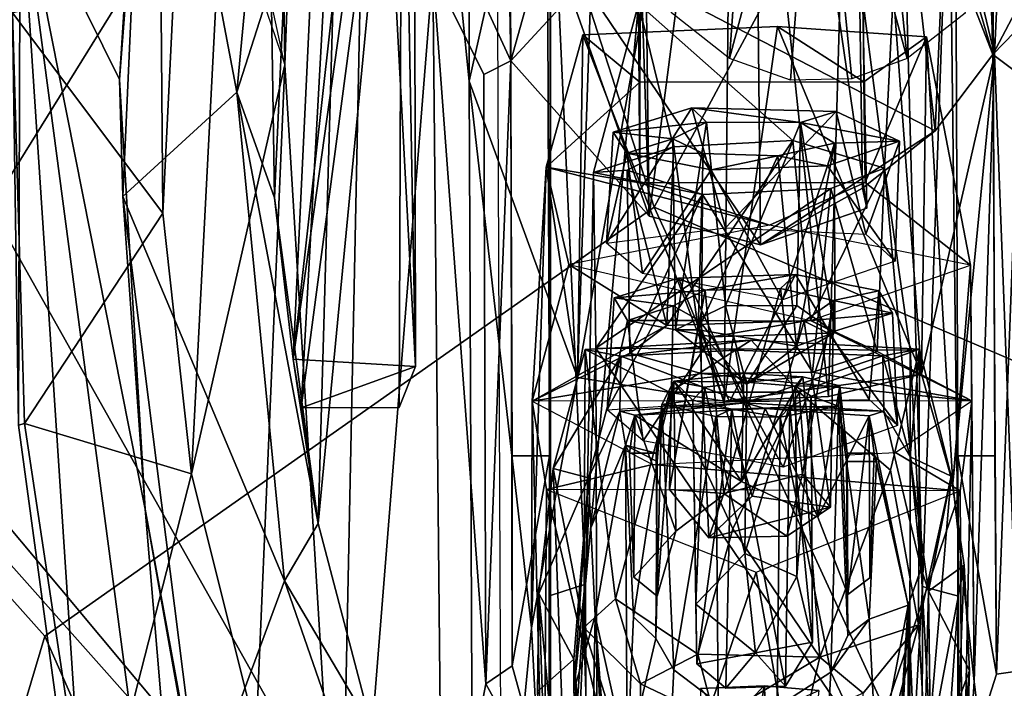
# Model space of a CAD drawing. Header units: millimetres. Extents: x -367 to 317, y -615 to 392.
# Tile 96 of 191: x 253 to 280, y -46 to -28. Entities that reach past the tile are written whole.
import ezdxf

# ---------------------------------------------------------------- set-up
doc = ezdxf.new("R2010")
doc.units = ezdxf.units.MM
doc.layers.add('Fbx_Root', color=7, linetype='Continuous', true_color=0x000000)
doc.styles.add('Default', font='arial.ttf')
doc.dimstyles.new('Default', dxfattribs={"dimscale": 10, "dimtxt": 2.5, "dimasz": 3, "dimexe": 1, "dimexo": 0.5, "dimgap": 0.8, "dimtad": 1, "dimtoh": 1, "dimzin": 1, "dimdsep": 46, "dimtxsty": 'Default', "dimcen": 2.5, "dimadec": 1, "dimazin": 1, "dimtfac": 1, "dimtdec": 4, "dimtix": 1, "dimtofl": 0, "dimtmove": 1, "dimatfit": 3, "dimfxl": 1, "dimtolj": 1, "dimtzin": 1, "dimarcsym": 0})

# ---------------------------------------------------------------- blocks, each defined once
blk = doc.blocks.new('*D1')
at = {"layer": 'Defpoints', "color": 0}
for p in [(-317.816, 295.28), (317.184, 295.28), (-317.816, -604.775)]:
    blk.add_point(p, dxfattribs=at)
at = {"layer": 'Fbx_Root', "color": 0, "lineweight": -2}
for p, q in [((-317.816, 290.28), (-317.816, -614.775)), ((317.184, 290.28), (317.184, -614.775)), ((287.184, -604.775), (-287.816, -604.775))]:
    blk.add_line(p, q, dxfattribs=at)
at = {"layer": 'Fbx_Root', "color": 0}
for points in [[(-287.816, -599.775), (-287.816, -609.775), (-317.816, -604.775)], [(287.184, -609.775), (287.184, -599.775), (317.184, -604.775)]]:
    blk.add_solid(points, dxfattribs=at)
at = {"layer": 'Fbx_Root', "color": 0, "insert": (-0.316, -584.012), "char_height": 25, "attachment_point": 5, "style": 'Default'}
blk.add_mtext('\\A1;635.00', dxfattribs=at)

msp = doc.modelspace()

# ---------------------------------------------------------------- linework, layer by layer
at = {"layer": 'Fbx_Root'}
for points in [[(265.885, -10.684, 608.444), (242.775, -31.562, 608.448), (244.306, 35.513, 608.449)], [(243.403, -33.215, 640.285), (260.968, -4.212, 640.059), (243.548, 8.921, 638.738)], [(260.14, -28.989, 520.416), (259.936, -13.822, 467.186), (261.187, -0.626, 402.958)], [(261.187, -0.626, 402.958), (262.669, -4.5, 402.958), (261.658, -53.647, 596.347), (260.14, -28.989, 520.416)], [(281.284, -3.623, 402.968), (278.917, -7.821, 402.955), (279.502, -28.707, 501.121), (281.419, -25.072, 501.958)], [(260.968, -4.212, 640.059), (243.403, -33.215, 640.285), (253.58, -44.598, 640.918), (270.243, -32.885, 641.069)], [(270.243, -32.885, 641.069), (283.45, -8.33, 640.392), (260.968, -4.212, 640.059)], [(265.319, -60.688, 596.129), (261.658, -53.647, 596.347), (262.669, -4.5, 402.958), (265.184, -29.442, 480.072)], [(265.179, -8.92, 402.965), (265.184, -29.442, 480.072), (262.669, -4.5, 402.958)], [(266.318, -28.887, 501.106), (265.902, -6.609, 402.948), (264.007, -23.857, 502.239)], [(265.902, -6.609, 402.948), (266.318, -28.887, 501.106), (269.84, -25.068, 467.672)], [(278.917, -7.821, 402.955), (275.623, -10.801, 402.961), (277.921, -30.796, 500.64)], [(278.917, -7.821, 402.955), (277.921, -30.796, 500.64), (279.502, -28.707, 501.121)], [(283.45, -8.33, 640.392), (270.243, -32.885, 641.069), (295.748, -43.766, 641.126), (298.863, -9.596, 640.08)], [(270.716, -27.571, 487.489), (273.756, -8.248, 396.167), (272.299, -28.82, 487.459)], [(274.697, -19.821, 445.787), (272.299, -28.82, 487.459), (273.756, -8.248, 396.167)], [(274.697, -19.821, 445.787), (275.038, -8.084, 394.845), (277.161, -28.821, 487.466)], [(277.161, -28.821, 487.466), (275.038, -8.084, 394.845), (278.743, -27.576, 487.498)], [(279.548, -28.714, 474.081), (278.274, -11.209, 402.942), (280.476, -8.858, 402.954)], [(280.77, -60.593, 596.432), (279.548, -28.714, 474.081), (280.476, -8.858, 402.954)], [(265.179, -8.92, 402.965), (269.01, -12.428, 402.941), (265.184, -29.442, 480.072)], [(265.885, -10.684, 608.444), (249.363, -27.616, 608.444), (242.775, -31.562, 608.448)], [(249.363, -27.616, 608.444), (265.885, -10.684, 608.444), (252.095, -32.888, 608.444)], [(252.095, -32.888, 608.444), (265.885, -10.684, 608.444), (266.087, -57.756, 608.444)], [(270.101, -33.128, 500.103), (272.921, -11.426, 402.982), (269.81, -10.59, 402.958)], [(270.101, -33.128, 500.103), (269.81, -10.59, 402.958), (269.84, -25.068, 467.672)], [(34.945, -10.942, 150.2), (116.662, -71.068, 105.321), (270.96, -188.226, 97.509)], [(270.96, -188.226, 97.509), (162.973, -108.063, 129.371), (34.945, -10.942, 150.2)], [(257.473, -10.863, 526.63), (257.601, -16.9, 526.62), (256.804, -33.045, 597.106), (256.75, -26.464, 597.138)], [(275.623, -10.801, 402.961), (272.921, -11.426, 402.982), (276.056, -32.912, 499.976)], [(275.94, -32.366, 500.145), (277.921, -30.796, 500.64), (275.623, -10.801, 402.961)], [(275.94, -32.366, 500.145), (275.623, -10.801, 402.961), (276.056, -32.912, 499.976)], [(275.739, -12.837, 402.969), (278.274, -11.209, 402.942), (279.548, -28.714, 474.081)], [(273.151, -33.911, 499.924), (272.921, -11.426, 402.982), (270.101, -33.128, 500.103)], [(273.151, -33.911, 499.924), (276.056, -32.912, 499.976), (272.921, -11.426, 402.982)], [(265.184, -29.442, 480.072), (269.01, -12.428, 402.941), (268.147, -37.536, 503.457)], [(268.147, -37.536, 503.457), (269.01, -12.428, 402.941), (272.404, -13.507, 402.985)], [(275.012, -38.054, 502.324), (272.404, -13.507, 402.985), (275.739, -12.837, 402.969)], [(275.012, -38.054, 502.324), (275.739, -12.837, 402.969), (277.553, -37.439, 503.234)], [(277.553, -37.439, 503.234), (275.739, -12.837, 402.969), (279.548, -28.714, 474.081)], [(268.147, -37.536, 503.457), (272.404, -13.507, 402.985), (272.153, -38.184, 502.056)], [(272.404, -13.507, 402.985), (275.012, -38.054, 502.324), (272.153, -38.184, 502.056)], [(256.814, -13.937, 608.257), (252.905, -23.9, 608.631), (255.623, -29.395, 608.245)], [(256.814, -13.937, 608.257), (255.623, -29.395, 608.245), (256.408, -17.011, 602.814)], [(258.889, -23.238, 516.295), (259.936, -13.822, 467.186), (260.14, -28.989, 520.416)], [(259.77, -26.805, 596.626), (259.858, -32.623, 596.796), (260.625, -15.918, 525.433)], [(259.858, -32.623, 596.796), (260.371, -37.037, 593.896), (261.13, -20.953, 524.25), (260.625, -15.918, 525.433)], [(257.601, -16.9, 526.62), (258.427, -23.971, 526.482), (257.59, -40.163, 596.962), (256.804, -33.045, 597.106)], [(263.679, -16.718, 503.911), (262.781, -19.824, 519.553), (263.718, -37.234, 593.745)], [(263.679, -16.718, 503.911), (263.718, -37.234, 593.745), (263.347, -17.542, 503.721)], [(255.623, -29.395, 608.245), (255.714, -32.592, 602.719), (256.408, -17.011, 602.814)], [(255.714, -32.592, 602.719), (258.825, -29.742, 599.147), (256.408, -17.011, 602.814)], [(259.909, -18.194, 598.858), (256.408, -17.011, 602.814), (258.825, -29.742, 599.147)], [(263.27, -38.355, 593.755), (260.583, -38.36, 593.751), (263.347, -17.542, 503.721)], [(261.737, -17.572, 503.488), (263.347, -17.542, 503.721), (260.583, -38.36, 593.751)], [(260.583, -38.36, 593.751), (261.053, -41.525, 596.644), (261.737, -17.572, 503.488)], [(261.737, -17.572, 503.488), (261.053, -41.525, 596.644), (262.868, -22.696, 502.524)], [(263.347, -17.542, 503.721), (263.718, -37.234, 593.745), (263.27, -38.355, 593.755)], [(259.909, -18.194, 598.858), (258.825, -29.742, 599.147), (259.77, -26.805, 596.626)], [(262.781, -19.824, 519.553), (260.371, -37.037, 593.896), (263.718, -37.234, 593.745)], [(260.371, -37.037, 593.896), (262.781, -19.824, 519.553), (262.165, -20.96, 524.233)], [(272.299, -28.82, 487.459), (274.697, -19.821, 445.787), (273.968, -29.41, 487.466)], [(273.968, -29.41, 487.466), (274.697, -19.821, 445.787), (275.647, -29.374, 487.47)], [(275.647, -29.374, 487.47), (274.697, -19.821, 445.787), (277.161, -28.821, 487.466)], [(261.13, -20.953, 524.25), (260.371, -37.037, 593.896), (262.165, -20.96, 524.233)], [(279.502, -28.707, 501.121), (277.921, -30.796, 500.64), (267.322, -25.292, 501.919), (277.015, -22.32, 502.597)], [(267.408, -22.323, 502.611), (267.322, -25.292, 501.919), (267.374, -39.677, 564.244)], [(267.405, -43.492, 593.995), (267.408, -22.323, 502.611), (267.374, -39.677, 564.244)], [(268.362, -43.181, 593.992), (267.408, -22.323, 502.611), (267.405, -43.492, 593.995)], [(267.408, -22.323, 502.611), (268.362, -43.181, 593.992), (269.814, -27.324, 524.119)], [(277.015, -22.32, 502.597), (275.96, -27.299, 524.158), (276.543, -31.813, 543.678)], [(276.543, -31.813, 543.678), (277.576, -43.241, 593.981), (277.015, -22.32, 502.597)], [(277.015, -22.32, 502.597), (277.576, -43.241, 593.981), (278.309, -22.293, 502.64)], [(279.502, -28.707, 501.121), (277.015, -22.32, 502.597), (278.49, -25.292, 501.91)], [(278.563, -43.51, 593.985), (278.309, -22.293, 502.64), (277.576, -43.241, 593.981)], [(278.49, -25.292, 501.91), (278.309, -22.293, 502.64), (278.563, -43.51, 593.985), (278.542, -39.677, 564.235)], [(262.868, -22.696, 502.524), (261.053, -41.525, 596.644), (262.525, -47.142, 596.675), (264.186, -26.434, 501.658)], [(252.854, -38.836, 608.378), (252.905, -23.9, 608.631), (252.69, -27.571, 601.651)], [(252.905, -23.9, 608.631), (252.854, -38.836, 608.378), (254.856, -53.495, 608.422)], [(258.29, -64.568, 608.523), (256.325, -41.129, 608.268), (252.905, -23.9, 608.631)], [(255.623, -29.395, 608.245), (252.905, -23.9, 608.631), (256.325, -41.129, 608.268)], [(252.905, -23.9, 608.631), (254.856, -53.495, 608.422), (258.29, -64.568, 608.523)], [(264.007, -23.857, 502.239), (264.186, -26.434, 501.658), (265.578, -29.255, 501.007), (266.318, -28.887, 501.106)], [(257.59, -40.163, 596.962), (258.427, -23.971, 526.482), (260.14, -28.989, 520.416)], [(269.814, -27.324, 524.119), (269.85, -29.466, 511.191), (269.887, -24.568, 512.335)], [(269.887, -24.568, 512.335), (269.85, -29.466, 511.191), (275.973, -29.453, 511.18), (275.937, -24.578, 512.375)], [(275.973, -29.453, 511.18), (276.009, -32.208, 523.038), (275.96, -27.299, 524.158), (275.937, -24.578, 512.375)], [(266.307, -25.292, 501.92), (267.322, -25.292, 501.919), (266.318, -28.887, 501.106)], [(266.356, -45.413, 562.92), (266.359, -39.677, 564.245), (266.307, -25.292, 501.92), (266.318, -28.887, 501.106)], [(267.374, -39.677, 564.244), (267.322, -25.292, 501.919), (266.307, -25.292, 501.92), (266.359, -39.677, 564.245)], [(270.101, -33.128, 500.103), (269.84, -25.068, 467.672), (266.318, -28.887, 501.106)], [(270.101, -33.128, 500.103), (266.318, -28.887, 501.106), (267.322, -25.292, 501.919)], [(273.151, -33.911, 499.924), (270.101, -33.128, 500.103), (267.322, -25.292, 501.919)], [(277.921, -30.796, 500.64), (273.151, -33.911, 499.924), (267.322, -25.292, 501.919)], [(278.49, -25.292, 501.91), (279.505, -25.292, 501.909), (279.502, -28.707, 501.121)], [(279.557, -39.677, 564.234), (279.505, -25.292, 501.909), (278.49, -25.292, 501.91), (278.542, -39.677, 564.235)], [(281.419, -25.072, 501.958), (279.502, -28.707, 501.121), (281.568, -26.566, 501.613)], [(279.502, -28.707, 501.121), (279.505, -25.292, 501.909), (279.557, -39.677, 564.234), (279.6, -45.64, 562.861)], [(256.75, -26.464, 597.138), (256.804, -33.045, 597.106), (252.69, -27.571, 601.651)], [(262.525, -47.142, 596.675), (264.442, -52.183, 596.184), (264.186, -26.434, 501.658)], [(265.634, -45.904, 562.788), (265.578, -29.255, 501.007), (264.186, -26.434, 501.658)], [(264.186, -26.434, 501.658), (264.442, -52.183, 596.184), (265.634, -45.904, 562.788)], [(280.229, -29.255, 500.988), (281.568, -26.566, 501.613), (279.502, -28.707, 501.121)], [(258.825, -29.742, 599.147), (259.858, -32.623, 596.796), (259.77, -26.805, 596.626)], [(269.814, -27.324, 524.119), (268.362, -43.181, 593.992), (268.584, -31.933, 544.24)], [(268.584, -31.933, 544.24), (270.771, -31.235, 541.217), (269.814, -27.324, 524.119)], [(276.543, -31.813, 543.678), (275.96, -27.299, 524.158), (269.814, -27.324, 524.119), (274.033, -31.056, 540.43)], [(269.852, -32.219, 523.06), (269.814, -27.324, 524.119), (275.96, -27.299, 524.158), (276.009, -32.208, 523.038)], [(269.814, -27.324, 524.119), (270.771, -31.235, 541.217), (274.033, -31.056, 540.43)], [(269.852, -32.219, 523.06), (269.85, -29.466, 511.191), (269.814, -27.324, 524.119)], [(252.854, -38.836, 608.378), (252.69, -27.571, 601.651), (253.023, -38.791, 601.668)], [(256.804, -33.045, 597.106), (253.023, -38.791, 601.668), (252.69, -27.571, 601.651)], [(273.617, -27.942, 504.384), (275.973, -29.453, 511.18), (269.85, -29.466, 511.191), (268.293, -28.168, 505.313)], [(273.617, -27.942, 504.384), (268.293, -28.168, 505.313), (272.153, -38.184, 502.056)], [(277.553, -37.439, 503.234), (273.617, -27.942, 504.384), (272.153, -38.184, 502.056)], [(273.617, -27.942, 504.384), (277.692, -28.226, 505.585), (275.973, -29.453, 511.18)], [(277.553, -37.439, 503.234), (277.692, -28.226, 505.585), (273.617, -27.942, 504.384)], [(267.283, -31.791, 521.086), (268.293, -28.168, 505.313), (269.85, -29.466, 511.191)], [(268.293, -28.168, 505.313), (267.283, -31.791, 521.086), (268.147, -37.536, 503.457)], [(268.147, -37.536, 503.457), (272.153, -38.184, 502.056), (268.293, -28.168, 505.313)], [(276.009, -32.208, 523.038), (275.973, -29.453, 511.18), (277.692, -28.226, 505.585)], [(277.692, -28.226, 505.585), (278.895, -34.462, 532.596), (276.009, -32.208, 523.038)], [(277.553, -37.439, 503.234), (278.41, -40.432, 516.165), (277.692, -28.226, 505.585)], [(278.895, -34.462, 532.596), (277.692, -28.226, 505.585), (278.41, -40.432, 516.165)], [(278.41, -40.432, 516.165), (277.553, -37.439, 503.234), (279.548, -28.714, 474.081)], [(278.41, -40.432, 516.165), (279.548, -28.714, 474.081), (278.994, -45.837, 538.017)], [(280.77, -60.593, 596.432), (278.994, -45.837, 538.017), (279.548, -28.714, 474.081)], [(279.6, -45.64, 562.861), (280.229, -29.255, 500.988), (279.502, -28.707, 501.121)], [(257.59, -40.163, 596.962), (260.14, -28.989, 520.416), (259.353, -47.242, 596.618)], [(259.353, -47.242, 596.618), (260.14, -28.989, 520.416), (261.658, -53.647, 596.347)], [(266.318, -28.887, 501.106), (265.578, -29.255, 501.007), (265.634, -45.904, 562.788)], [(265.634, -45.904, 562.788), (266.356, -45.413, 562.92), (266.318, -28.887, 501.106)], [(280.497, -45.511, 562.867), (280.229, -29.255, 500.988), (279.6, -45.64, 562.861)], [(256.325, -41.129, 608.268), (255.714, -32.592, 602.719), (255.623, -29.395, 608.245)], [(266.889, -44.37, 531.999), (265.184, -29.442, 480.072), (268.147, -37.536, 503.457)], [(266.889, -44.37, 531.999), (265.319, -60.688, 596.129), (265.184, -29.442, 480.072)], [(269.85, -29.466, 511.191), (269.852, -32.219, 523.06), (267.283, -31.791, 521.086)], [(258.825, -29.742, 599.147), (255.714, -32.592, 602.719), (260.134, -43.091, 599.053)], [(258.825, -29.742, 599.147), (261.053, -41.525, 596.644), (259.858, -32.623, 596.796)], [(258.825, -29.742, 599.147), (260.134, -43.091, 599.053), (261.053, -41.525, 596.644)], [(268.934, -33.861, 531.744), (272.19, -33.443, 528.704), (271.272, -30.167, 529.855)], [(271.272, -30.167, 529.855), (269.115, -30.831, 532.71), (268.934, -33.861, 531.744)], [(271.272, -30.167, 529.855), (271.669, -30.556, 531.52), (269.115, -30.831, 532.71)], [(271.272, -30.167, 529.855), (272.19, -33.443, 528.704), (275.216, -30.268, 530.324)], [(275.216, -30.268, 530.324), (274.246, -30.565, 531.541), (271.272, -30.167, 529.855)], [(271.669, -30.556, 531.52), (271.272, -30.167, 529.855), (274.246, -30.565, 531.541)], [(272.19, -33.443, 528.704), (276.033, -33.616, 530.219), (275.216, -30.268, 530.324)], [(276.954, -31.073, 533.715), (274.246, -30.565, 531.541), (275.216, -30.268, 530.324)], [(276.954, -31.073, 533.715), (275.216, -30.268, 530.324), (276.033, -33.616, 530.219)], [(270.747, -31.012, 533.447), (269.115, -30.831, 532.71), (271.669, -30.556, 531.52)], [(271.669, -30.556, 531.52), (270.828, -36.232, 531.695), (270.747, -31.012, 533.447)], [(270.828, -36.232, 531.695), (271.669, -30.556, 531.52), (272.195, -35.58, 530.173)], [(274.246, -30.565, 531.541), (272.195, -35.58, 530.173), (271.669, -30.556, 531.52)], [(272.195, -35.58, 530.173), (274.246, -30.565, 531.541), (274.139, -35.564, 530.487)], [(274.139, -35.564, 530.487), (274.246, -30.565, 531.541), (275.184, -36.307, 532.174)], [(274.246, -30.565, 531.541), (276.954, -31.073, 533.715), (275.173, -31.13, 533.98)], [(275.173, -31.13, 533.98), (275.184, -36.307, 532.174), (274.246, -30.565, 531.541)], [(269.115, -30.831, 532.71), (269.497, -31.409, 535.207), (268.934, -33.861, 531.744)], [(269.115, -30.831, 532.71), (270.747, -31.012, 533.447), (269.497, -31.409, 535.207)], [(277.921, -30.796, 500.64), (275.94, -32.366, 500.145), (273.151, -33.911, 499.924)], [(262.11, -200.619, 97.49), (20.39, -30.993, 150.774), (166.197, -132.568, 125.034)], [(20.39, -30.993, 150.774), (262.11, -200.619, 97.49), (140.212, -116.218, 99.721)], [(270.771, -31.235, 541.217), (268.584, -31.933, 544.24), (269.498, -31.868, 543.8)], [(271.584, -31.411, 535.231), (269.497, -31.409, 535.207), (270.747, -31.012, 533.447)], [(270.771, -31.235, 541.217), (269.498, -31.868, 543.8), (270.584, -36.116, 540.033)], [(274.513, -35.981, 539.332), (274.033, -31.056, 540.43), (270.584, -36.116, 540.033)], [(274.033, -31.056, 540.43), (270.771, -31.235, 541.217), (270.584, -36.116, 540.033)], [(270.828, -36.232, 531.695), (271.444, -36.235, 534.197), (270.747, -31.012, 533.447)], [(270.747, -31.012, 533.447), (271.444, -36.235, 534.197), (271.584, -31.411, 535.231)], [(275.173, -31.13, 533.98), (274.985, -31.754, 536.677), (273.62, -31.48, 535.506)], [(273.62, -31.48, 535.506), (274.136, -36.681, 534.005), (275.173, -31.13, 533.98)], [(276.543, -31.813, 543.678), (274.033, -31.056, 540.43), (274.513, -35.981, 539.332)], [(275.184, -36.307, 532.174), (275.173, -31.13, 533.98), (274.136, -36.681, 534.005)], [(274.985, -31.754, 536.677), (276.954, -31.073, 533.715), (276.831, -34.358, 533.788)], [(274.985, -31.754, 536.677), (275.173, -31.13, 533.98), (276.954, -31.073, 533.715)], [(276.033, -33.616, 530.219), (276.831, -34.358, 533.788), (276.954, -31.073, 533.715)], [(269.919, -34.696, 535.241), (268.934, -33.861, 531.744), (269.497, -31.409, 535.207)], [(269.497, -31.409, 535.207), (271.798, -31.86, 537.145), (269.919, -34.696, 535.241)], [(269.497, -31.409, 535.207), (271.584, -31.411, 535.231), (271.798, -31.86, 537.145)], [(271.584, -31.411, 535.231), (271.444, -36.235, 534.197), (273.62, -31.48, 535.506)], [(274.136, -36.681, 534.005), (273.62, -31.48, 535.506), (271.444, -36.235, 534.197)], [(273.62, -31.48, 535.506), (271.798, -31.86, 537.145), (271.584, -31.411, 535.231)], [(271.798, -31.86, 537.145), (273.62, -31.48, 535.506), (274.985, -31.754, 536.677)], [(266.087, -57.756, 608.444), (245.026, -95.901, 608.442), (242.775, -31.562, 608.448)], [(242.775, -31.562, 608.448), (248.521, -36.742, 608.444), (266.087, -57.756, 608.444)], [(274.985, -31.754, 536.677), (273.746, -35.414, 536.484), (271.798, -31.86, 537.145)], [(276.831, -34.358, 533.788), (273.746, -35.414, 536.484), (274.985, -31.754, 536.677)], [(267.283, -31.791, 521.086), (266.908, -38.183, 548.762), (266.889, -44.37, 531.999)], [(266.889, -44.37, 531.999), (268.147, -37.536, 503.457), (267.283, -31.791, 521.086)], [(266.908, -38.183, 548.762), (267.283, -31.791, 521.086), (267.905, -34.451, 532.538)], [(273.394, -33.368, 527.909), (267.905, -34.451, 532.538), (267.283, -31.791, 521.086)], [(267.283, -31.791, 521.086), (269.852, -32.219, 523.06), (273.394, -33.368, 527.909)], [(268.584, -31.933, 544.24), (268.362, -43.181, 593.992), (268.649, -36.73, 564.996)], [(269.498, -31.868, 543.8), (268.584, -31.933, 544.24), (271.564, -32.539, 546.841)], [(268.649, -36.73, 564.996), (271.564, -32.539, 546.841), (268.584, -31.933, 544.24)], [(268.649, -36.73, 564.996), (277.246, -36.785, 565.021), (276.543, -31.813, 543.678), (275.076, -32.375, 546.154)], [(269.498, -31.868, 543.8), (271.564, -32.539, 546.841), (269.574, -36.873, 543.188)], [(269.574, -36.873, 543.188), (270.584, -36.116, 540.033), (269.498, -31.868, 543.8)], [(273.746, -35.414, 536.484), (269.919, -34.696, 535.241), (271.798, -31.86, 537.145)], [(274.513, -35.981, 539.332), (276.336, -36.824, 543.19), (276.543, -31.813, 543.678)], [(275.076, -32.375, 546.154), (276.543, -31.813, 543.678), (276.336, -36.824, 543.19)], [(277.246, -36.785, 565.021), (277.576, -43.241, 593.981), (276.543, -31.813, 543.678)], [(269.852, -32.219, 523.06), (276.009, -32.208, 523.038), (273.394, -33.368, 527.909)], [(278.895, -34.462, 532.596), (273.394, -33.368, 527.909), (276.009, -32.208, 523.038)], [(271.564, -32.539, 546.841), (268.649, -36.73, 564.996), (275.076, -32.375, 546.154)], [(271.525, -37.421, 545.603), (269.574, -36.873, 543.188), (271.564, -32.539, 546.841)], [(274.568, -37.384, 545.414), (271.525, -37.421, 545.603), (271.564, -32.539, 546.841)], [(275.076, -32.375, 546.154), (274.568, -37.384, 545.414), (271.564, -32.539, 546.841)], [(276.056, -32.912, 499.976), (273.151, -33.911, 499.924), (275.94, -32.366, 500.145)], [(276.336, -36.824, 543.19), (274.568, -37.384, 545.414), (275.076, -32.375, 546.154)], [(257.829, -49.328, 602.52), (260.134, -43.091, 599.053), (255.714, -32.592, 602.719)], [(255.714, -32.592, 602.719), (256.325, -41.129, 608.268), (257.829, -49.328, 602.52)], [(259.858, -32.623, 596.796), (261.053, -41.525, 596.644), (260.371, -37.037, 593.896)], [(252.095, -32.888, 608.444), (266.087, -57.756, 608.444), (248.521, -36.742, 608.444)], [(256.804, -33.045, 597.106), (257.59, -40.163, 596.962), (253.023, -38.791, 601.668)], [(270.243, -32.885, 641.069), (253.58, -44.598, 640.918), (270.553, -83.061, 641.661), (284.162, -63.173, 641.516)], [(284.162, -63.173, 641.516), (295.748, -43.766, 641.126), (270.243, -32.885, 641.069)], [(243.346, -78.881, 640.916), (253.58, -44.598, 640.918), (243.403, -33.215, 640.285)], [(266.908, -38.183, 548.762), (267.905, -34.451, 532.538), (270.584, -36.116, 540.033)], [(274.513, -35.981, 539.332), (270.584, -36.116, 540.033), (267.905, -34.451, 532.538)], [(278.895, -34.462, 532.596), (278.928, -38.17, 548.667), (274.513, -35.981, 539.332)], [(278.41, -40.432, 516.165), (278.994, -45.837, 538.017), (278.895, -34.462, 532.596)], [(278.928, -38.17, 548.667), (278.895, -34.462, 532.596), (278.994, -45.837, 538.017)], [(270.902, -34.824, 549.98), (272.297, -38.203, 548.488), (274.104, -34.72, 549.515)], [(274.104, -34.72, 549.515), (271.631, -35.148, 551.409), (270.902, -34.824, 549.98)], [(271.631, -35.148, 551.409), (274.104, -34.72, 549.515), (273.7, -35.099, 551.182)], [(272.297, -38.203, 548.488), (276.119, -38.137, 550.158), (274.104, -34.72, 549.515)], [(275.148, -35.434, 552.654), (273.7, -35.099, 551.182), (274.104, -34.72, 549.515), (276.386, -35.163, 551.458)], [(276.386, -35.163, 551.458), (274.104, -34.72, 549.515), (276.119, -38.137, 550.158)], [(268.953, -38.416, 551.532), (272.297, -38.203, 548.488), (270.902, -34.824, 549.98)], [(270.902, -34.824, 549.98), (269.151, -35.356, 552.32), (268.953, -38.416, 551.532)], [(270.902, -34.824, 549.98), (271.631, -35.148, 551.409), (269.151, -35.356, 552.32)], [(270.757, -35.578, 553.226), (269.151, -35.356, 552.32), (271.631, -35.148, 551.409)], [(270.66, -40.594, 551.674), (271.631, -35.148, 551.409), (272.146, -40.703, 550.008)], [(271.631, -35.148, 551.409), (270.66, -40.594, 551.674), (270.757, -35.578, 553.226)], [(273.7, -35.099, 551.182), (272.146, -40.703, 550.008), (271.631, -35.148, 551.409)], [(272.146, -40.703, 550.008), (273.7, -35.099, 551.182), (274.301, -40.174, 550.303)], [(275.148, -35.434, 552.654), (274.301, -40.174, 550.303), (273.7, -35.099, 551.182)], [(276.761, -35.778, 554.121), (275.148, -35.434, 552.654), (276.386, -35.163, 551.458)], [(276.119, -38.137, 550.158), (276.893, -38.847, 553.528), (276.386, -35.163, 551.458)], [(276.761, -35.778, 554.121), (276.386, -35.163, 551.458), (276.893, -38.847, 553.528)], [(269.151, -35.356, 552.32), (269.514, -35.977, 554.992), (268.953, -38.416, 551.532)], [(269.151, -35.356, 552.32), (270.757, -35.578, 553.226), (269.514, -35.977, 554.992)], [(275.066, -41.078, 552.766), (274.301, -40.174, 550.303), (275.148, -35.434, 552.654)], [(275.148, -35.434, 552.654), (276.761, -35.778, 554.121), (274.344, -35.996, 555.109)], [(274.344, -35.996, 555.109), (275.066, -41.078, 552.766), (275.148, -35.434, 552.654)], [(271.475, -35.973, 554.982), (269.514, -35.977, 554.992), (270.757, -35.578, 553.226)], [(270.757, -35.578, 553.226), (270.66, -40.594, 551.674), (271.475, -35.973, 554.982)], [(272.77, -37.714, 531.76), (270.828, -36.232, 531.695), (272.195, -35.58, 530.173)], [(272.77, -37.714, 531.76), (272.195, -35.58, 530.173), (274.139, -35.564, 530.487)], [(275.184, -36.307, 532.174), (272.77, -37.714, 531.76), (274.139, -35.564, 530.487)], [(275.002, -36.322, 556.462), (274.344, -35.996, 555.109), (276.761, -35.778, 554.121)], [(275.002, -36.322, 556.462), (276.761, -35.778, 554.121), (276.893, -38.847, 553.528)], [(269.936, -39.263, 555.027), (268.953, -38.416, 551.532), (269.514, -35.977, 554.992)], [(269.514, -35.977, 554.992), (271.475, -35.973, 554.982), (271.814, -36.427, 556.93)], [(269.514, -35.977, 554.992), (271.814, -36.427, 556.93), (269.936, -39.263, 555.027)], [(271.733, -41.918, 553.249), (271.475, -35.973, 554.982), (270.66, -40.594, 551.674)], [(274.344, -35.996, 555.109), (271.814, -36.427, 556.93), (271.475, -35.973, 554.982)], [(271.475, -35.973, 554.982), (272.92, -40.773, 554.323), (274.344, -35.996, 555.109)], [(272.92, -40.773, 554.323), (271.475, -35.973, 554.982), (271.733, -41.918, 553.249)], [(271.814, -36.427, 556.93), (274.344, -35.996, 555.109), (275.002, -36.322, 556.462)], [(275.066, -41.078, 552.766), (274.344, -35.996, 555.109), (272.92, -40.773, 554.323)], [(276.336, -36.824, 543.19), (274.513, -35.981, 539.332), (278.928, -38.17, 548.667)], [(270.584, -36.116, 540.033), (269.574, -36.873, 543.188), (266.908, -38.183, 548.762)], [(271.444, -36.235, 534.197), (270.828, -36.232, 531.695), (272.77, -37.714, 531.76)], [(274.136, -36.681, 534.005), (271.444, -36.235, 534.197), (272.77, -37.714, 531.76)], [(275.002, -36.322, 556.462), (273.773, -39.988, 556.269), (271.814, -36.427, 556.93)], [(275.184, -36.307, 532.174), (274.136, -36.681, 534.005), (272.77, -37.714, 531.76)], [(276.893, -38.847, 553.528), (273.773, -39.988, 556.269), (275.002, -36.322, 556.462)], [(272.89, -36.51, 502.516), (268.353, -36.772, 503.523), (269.331, -36.949, 504.4)], [(270.658, -37.939, 502.542), (268.353, -36.772, 503.523), (272.89, -36.51, 502.516)], [(269.331, -36.949, 504.4), (272.465, -36.784, 503.661), (272.89, -36.51, 502.516)], [(273.773, -39.988, 556.269), (269.936, -39.263, 555.027), (271.814, -36.427, 556.93)], [(270.658, -37.939, 502.542), (272.89, -36.51, 502.516), (274.209, -37.934, 502.299)], [(272.465, -36.784, 503.661), (276.495, -36.944, 504.353), (277.499, -36.763, 503.565), (272.89, -36.51, 502.516)], [(277.499, -36.763, 503.565), (274.209, -37.934, 502.299), (272.89, -36.51, 502.516)], [(269.574, -36.873, 543.188), (271.525, -37.421, 545.603), (266.908, -38.183, 548.762)], [(268.353, -36.772, 503.523), (267.478, -40.018, 517.715), (269.331, -36.949, 504.4)], [(268.321, -44.362, 505.965), (267.478, -40.018, 517.715), (268.353, -36.772, 503.523)], [(268.353, -36.772, 503.523), (269.181, -43.582, 504.783), (268.321, -44.362, 505.965)], [(268.353, -36.772, 503.523), (270.658, -37.939, 502.542), (269.181, -43.582, 504.783)], [(268.649, -36.73, 564.996), (268.362, -43.181, 593.992), (268.416, -57.588, 594.046), (268.682, -49.441, 562.145)], [(268.649, -36.73, 564.996), (268.682, -49.441, 562.145), (277.228, -49.375, 562.08)], [(277.246, -36.785, 565.021), (268.649, -36.73, 564.996), (277.228, -49.375, 562.08)], [(272.721, -38.224, 503.216), (272.465, -36.784, 503.661), (269.331, -36.949, 504.4)], [(272.465, -36.784, 503.661), (272.721, -38.224, 503.216), (276.495, -36.944, 504.353)], [(274.209, -37.934, 502.299), (277.499, -36.763, 503.565), (276.707, -40.067, 503.745)], [(274.568, -37.384, 545.414), (276.336, -36.824, 543.19), (278.928, -38.17, 548.667)], [(276.495, -36.944, 504.353), (277.246, -39.701, 516.324), (277.499, -36.763, 503.565)], [(276.707, -40.067, 503.745), (277.499, -36.763, 503.565), (277.474, -44.292, 505.794)], [(277.228, -49.375, 562.08), (277.576, -43.241, 593.981), (277.246, -36.785, 565.021)], [(278.366, -40.234, 518.63), (277.499, -36.763, 503.565), (277.246, -39.701, 516.324)], [(277.499, -36.763, 503.565), (278.366, -40.234, 518.63), (277.474, -44.292, 505.794)], [(260.371, -37.037, 593.896), (260.583, -38.36, 593.751), (263.718, -37.234, 593.745)], [(260.371, -37.037, 593.896), (261.053, -41.525, 596.644), (260.583, -38.36, 593.751)], [(268.449, -40.273, 518.811), (269.331, -36.949, 504.4), (267.478, -40.018, 517.715)], [(269.331, -36.949, 504.4), (268.449, -40.273, 518.811), (269.301, -38.453, 504.155)], [(269.301, -38.453, 504.155), (272.721, -38.224, 503.216), (269.331, -36.949, 504.4)], [(272.721, -38.224, 503.216), (276.52, -38.45, 504.133), (276.495, -36.944, 504.353)], [(277.246, -39.701, 516.324), (276.495, -36.944, 504.353), (276.52, -38.45, 504.133)], [(260.583, -38.36, 593.751), (263.27, -38.355, 593.755), (263.718, -37.234, 593.745)], [(278.928, -38.17, 548.667), (266.908, -38.183, 548.762), (271.525, -37.421, 545.603)], [(271.525, -37.421, 545.603), (274.568, -37.384, 545.414), (278.928, -38.17, 548.667)], [(270.782, -37.635, 506.051), (270.292, -39.601, 506.87), (270.448, -38.268, 508.834)], [(270.292, -39.601, 506.87), (270.782, -37.635, 506.051), (270.321, -43.511, 505.962)], [(270.835, -41.735, 505.153), (270.321, -43.511, 505.962), (270.782, -37.635, 506.051)], [(270.448, -38.268, 508.834), (271.298, -38.151, 508.219), (270.782, -37.635, 506.051)], [(272.696, -37.428, 505.131), (272.633, -40.376, 504.367), (270.782, -37.635, 506.051)], [(270.782, -37.635, 506.051), (272.776, -37.658, 506.086), (272.696, -37.428, 505.131)], [(270.835, -41.735, 505.153), (270.782, -37.635, 506.051), (272.633, -40.376, 504.367)], [(272.776, -37.658, 506.086), (270.782, -37.635, 506.051), (271.616, -37.8, 506.751)], [(271.616, -37.8, 506.751), (270.782, -37.635, 506.051), (271.298, -38.151, 508.219)], [(272.776, -37.658, 506.086), (271.616, -37.8, 506.751), (272.722, -42.345, 505.026)], [(275.012, -38.054, 502.324), (277.553, -37.439, 503.234), (272.153, -38.184, 502.056)], [(274.31, -37.52, 505.522), (272.633, -40.376, 504.367), (272.696, -37.428, 505.131)], [(272.633, -40.376, 504.367), (274.31, -37.52, 505.522), (274.721, -41.351, 504.942)], [(272.696, -37.428, 505.131), (272.776, -37.658, 506.086), (274.31, -37.52, 505.522)], [(274.106, -37.768, 506.611), (272.776, -37.658, 506.086), (272.722, -42.345, 505.026)], [(274.106, -37.768, 506.611), (274.31, -37.52, 505.522), (272.776, -37.658, 506.086)], [(274.31, -37.52, 505.522), (274.106, -37.768, 506.611), (275.314, -37.761, 506.578)], [(275.314, -37.761, 506.578), (274.721, -41.351, 504.942), (274.31, -37.52, 505.522)], [(270.658, -37.939, 502.542), (272.392, -41.667, 503.316), (271.436, -45.09, 504.638), (269.181, -43.582, 504.783)], [(272.392, -41.667, 503.316), (270.658, -37.939, 502.542), (274.209, -37.934, 502.299)], [(271.616, -37.8, 506.751), (271.298, -38.151, 508.219), (271.382, -43.73, 505.663)], [(271.382, -43.73, 505.663), (272.722, -42.345, 505.026), (271.616, -37.8, 506.751)], [(274.769, -45.171, 504.657), (272.392, -41.667, 503.316), (274.209, -37.934, 502.299)], [(272.722, -42.345, 505.026), (274.145, -42.971, 505.351), (274.106, -37.768, 506.611)], [(274.537, -38.041, 507.758), (275.314, -37.761, 506.578), (274.106, -37.768, 506.611)], [(274.537, -38.041, 507.758), (274.106, -37.768, 506.611), (274.145, -42.971, 505.351)], [(274.769, -45.171, 504.657), (274.209, -37.934, 502.299), (276.707, -40.067, 503.745)], [(275.314, -37.761, 506.578), (274.537, -38.041, 507.758), (275.28, -38.314, 509.003)], [(274.721, -41.351, 504.942), (275.314, -37.761, 506.578), (275.536, -43.465, 505.958)], [(275.28, -38.314, 509.003), (275.518, -39.602, 506.869), (275.314, -37.761, 506.578)], [(275.314, -37.761, 506.578), (275.518, -39.602, 506.869), (275.536, -43.465, 505.958)], [(266.889, -44.37, 531.999), (266.908, -38.183, 548.762), (267.221, -50.774, 556.329)], [(267.295, -40.593, 559.139), (266.908, -38.183, 548.762), (270.193, -39.913, 556.248)], [(267.295, -40.593, 559.139), (267.221, -50.774, 556.329), (266.908, -38.183, 548.762)], [(269.301, -38.453, 504.155), (269.714, -38.56, 504.628), (272.721, -38.224, 503.216)], [(273.273, -38.383, 503.812), (272.721, -38.224, 503.216), (269.714, -38.56, 504.628)], [(271.298, -38.151, 508.219), (270.448, -38.268, 508.834), (272.363, -38.398, 509.321)], [(271.298, -38.151, 508.219), (272.363, -38.398, 509.321), (271.404, -45.353, 506.754)], [(271.382, -43.73, 505.663), (271.298, -38.151, 508.219), (271.404, -45.353, 506.754)], [(272.721, -38.224, 503.216), (273.273, -38.383, 503.812), (276.52, -38.45, 504.133)], [(273.952, -38.348, 509.098), (275.28, -38.314, 509.003), (274.537, -38.041, 507.758)], [(274.573, -44.763, 506.286), (273.952, -38.348, 509.098), (274.537, -38.041, 507.758)], [(274.573, -44.763, 506.286), (274.537, -38.041, 507.758), (274.145, -42.971, 505.351)], [(278.928, -38.17, 548.667), (278.607, -40.626, 559.216), (276.845, -39.583, 554.804)], [(278.607, -40.626, 559.216), (278.928, -38.17, 548.667), (278.669, -50.789, 556.331)], [(278.928, -38.17, 548.667), (278.994, -45.837, 538.017), (278.669, -50.789, 556.331)], [(268.509, -41.642, 517.968), (269.301, -38.453, 504.155), (268.449, -40.273, 518.811)], [(268.509, -41.642, 517.968), (269.459, -39.387, 507.963), (269.301, -38.453, 504.155)], [(269.714, -38.56, 504.628), (269.301, -38.453, 504.155), (269.459, -39.387, 507.963)], [(272.633, -40.376, 504.367), (273.273, -38.383, 503.812), (269.714, -38.56, 504.628)], [(270.32, -39.828, 507.854), (270.282, -44.667, 506.764), (270.448, -38.268, 508.834)], [(270.282, -44.667, 506.764), (270.778, -45.521, 507.678), (270.448, -38.268, 508.834)], [(270.32, -39.828, 507.854), (270.448, -38.268, 508.834), (270.292, -39.601, 506.87)], [(270.448, -38.268, 508.834), (270.778, -45.521, 507.678), (271.923, -38.604, 510.195)], [(271.923, -38.604, 510.195), (272.363, -38.398, 509.321), (270.448, -38.268, 508.834)], [(271.404, -45.353, 506.754), (272.363, -38.398, 509.321), (272.196, -46.021, 507.455)], [(273.688, -38.622, 510.292), (272.363, -38.398, 509.321), (271.923, -38.604, 510.195)], [(272.363, -38.398, 509.321), (273.833, -45.971, 507.379), (272.196, -46.021, 507.455)], [(272.363, -38.398, 509.321), (273.688, -38.622, 510.292), (273.952, -38.348, 509.098)], [(272.363, -38.398, 509.321), (273.952, -38.348, 509.098), (273.833, -45.971, 507.379)], [(273.273, -38.383, 503.812), (272.633, -40.376, 504.367), (274.721, -41.351, 504.942)], [(276.116, -38.583, 504.694), (276.52, -38.45, 504.133), (273.273, -38.383, 503.812)], [(274.721, -41.351, 504.942), (276.116, -38.583, 504.694), (273.273, -38.383, 503.812)], [(273.688, -38.622, 510.292), (275.069, -45.589, 507.682), (275.28, -38.314, 509.003)], [(275.28, -38.314, 509.003), (273.952, -38.348, 509.098), (273.688, -38.622, 510.292)], [(273.833, -45.971, 507.379), (273.952, -38.348, 509.098), (274.573, -44.763, 506.286)], [(275.28, -38.314, 509.003), (275.069, -45.589, 507.682), (275.535, -44.586, 506.775)], [(275.518, -39.602, 506.869), (275.28, -38.314, 509.003), (275.501, -39.828, 507.85)], [(275.501, -39.828, 507.85), (275.28, -38.314, 509.003), (275.535, -44.586, 506.775)], [(276.52, -38.45, 504.133), (276.116, -38.583, 504.694), (277.187, -43.757, 527.192), (277.538, -42.75, 522.756)], [(276.52, -38.45, 504.133), (277.538, -42.75, 522.756), (277.246, -39.701, 516.324)], [(269.714, -38.56, 504.628), (269.459, -39.387, 507.963), (269.566, -39.599, 506.866)], [(269.566, -39.599, 506.866), (269.681, -42.986, 506.084), (269.714, -38.56, 504.628)], [(270.835, -41.735, 505.153), (269.714, -38.56, 504.628), (269.681, -42.986, 506.084)], [(270.835, -41.735, 505.153), (272.633, -40.376, 504.367), (269.714, -38.56, 504.628)], [(270.778, -45.521, 507.678), (271.987, -46.441, 508.395), (271.923, -38.604, 510.195)], [(271.987, -46.441, 508.395), (273.6, -46.531, 508.45), (273.688, -38.622, 510.292), (271.923, -38.604, 510.195)], [(275.069, -45.589, 507.682), (273.688, -38.622, 510.292), (273.6, -46.531, 508.45)], [(275.536, -43.465, 505.958), (276.116, -38.583, 504.694), (274.721, -41.351, 504.942)], [(276.141, -43.003, 506.072), (276.116, -38.583, 504.694), (275.536, -43.465, 505.958)], [(276.116, -38.583, 504.694), (276.254, -39.6, 506.86), (277.187, -43.757, 527.192)], [(276.254, -39.6, 506.86), (276.116, -38.583, 504.694), (276.141, -43.003, 506.072)], [(253.023, -38.791, 601.668), (254.844, -50.875, 601.611), (254.856, -53.495, 608.422), (252.854, -38.836, 608.378)], [(254.844, -50.875, 601.611), (253.023, -38.791, 601.668), (257.59, -40.163, 596.962)], [(269.459, -39.387, 507.963), (268.509, -41.642, 517.968), (268.627, -44.043, 528.43)], [(269.503, -47.997, 514.943), (269.459, -39.387, 507.963), (268.627, -44.043, 528.43)], [(269.566, -39.599, 506.866), (269.459, -39.387, 507.963), (270.292, -39.601, 506.87)], [(269.459, -39.387, 507.963), (270.32, -39.828, 507.854), (270.292, -39.601, 506.87)], [(269.679, -44.077, 506.875), (269.459, -39.387, 507.963), (269.503, -47.997, 514.943)], [(269.679, -44.077, 506.875), (270.32, -39.828, 507.854), (269.459, -39.387, 507.963)], [(266.356, -45.413, 562.92), (267.374, -39.677, 564.244), (266.359, -39.677, 564.245)], [(267.374, -39.677, 564.244), (266.356, -45.413, 562.92), (267.364, -49.049, 562.082)], [(267.374, -39.677, 564.244), (267.364, -49.049, 562.082), (267.405, -43.492, 593.995)], [(269.566, -39.599, 506.866), (270.292, -39.601, 506.87), (270.321, -43.511, 505.962), (269.681, -42.986, 506.084)], [(270.32, -39.828, 507.854), (269.679, -44.077, 506.875), (270.282, -44.667, 506.764)], [(270.193, -39.913, 556.248), (276.845, -39.583, 554.804), (278.607, -40.626, 559.216)], [(276.319, -39.828, 507.849), (276.254, -39.6, 506.86), (275.518, -39.602, 506.869), (275.501, -39.828, 507.85)], [(276.123, -44.136, 506.858), (276.319, -39.828, 507.849), (275.501, -39.828, 507.85)], [(276.123, -44.136, 506.858), (275.501, -39.828, 507.85), (275.535, -44.586, 506.775)], [(275.536, -43.465, 505.958), (275.518, -39.602, 506.869), (276.254, -39.6, 506.86), (276.141, -43.003, 506.072)], [(277.187, -43.757, 527.192), (276.319, -39.828, 507.849), (276.123, -44.136, 506.858)], [(276.319, -39.828, 507.849), (277.187, -43.757, 527.192), (276.254, -39.6, 506.86)], [(277.246, -39.701, 516.324), (277.746, -43.367, 532.204), (278.366, -40.234, 518.63)], [(277.746, -43.367, 532.204), (277.246, -39.701, 516.324), (277.538, -42.75, 522.756)], [(279.557, -39.677, 564.234), (278.542, -39.677, 564.235), (279.6, -45.64, 562.861)], [(279.6, -45.64, 562.861), (278.542, -39.677, 564.235), (278.543, -48.955, 562.094)], [(278.542, -39.677, 564.235), (278.563, -43.51, 593.985), (278.543, -48.955, 562.094)], [(267.478, -40.018, 517.715), (267.086, -43.431, 532.481), (268.449, -40.273, 518.811)], [(267.478, -40.018, 517.715), (267.941, -52.509, 524.475), (267.086, -43.431, 532.481)], [(278.607, -40.626, 559.216), (267.295, -40.593, 559.139), (270.193, -39.913, 556.248)], [(267.941, -52.509, 524.475), (267.478, -40.018, 517.715), (268.321, -44.362, 505.965)], [(276.707, -40.067, 503.745), (277.474, -44.292, 505.794), (274.769, -45.171, 504.657)], [(257.59, -40.163, 596.962), (259.353, -47.242, 596.618), (254.844, -50.875, 601.611)], [(268.043, -45.232, 540.292), (268.449, -40.273, 518.811), (267.086, -43.431, 532.481)], [(268.449, -40.273, 518.811), (268.043, -45.232, 540.292), (268.041, -46.097, 537.275)], [(268.041, -46.097, 537.275), (268.509, -41.642, 517.968), (268.449, -40.273, 518.811)], [(273.868, -41.87, 551.374), (272.146, -40.703, 550.008), (274.301, -40.174, 550.303)], [(275.066, -41.078, 552.766), (273.868, -41.87, 551.374), (274.301, -40.174, 550.303)], [(277.474, -44.292, 505.794), (278.366, -40.234, 518.63), (277.691, -48.101, 513.94)], [(278.366, -40.234, 518.63), (278.722, -42.664, 529.138), (277.691, -48.101, 513.94)], [(278.722, -42.664, 529.138), (278.366, -40.234, 518.63), (277.746, -43.367, 532.204)], [(267.221, -50.774, 556.329), (267.295, -40.593, 559.139), (269.955, -51.847, 557.866)], [(269.955, -51.847, 557.866), (267.295, -40.593, 559.139), (273.032, -42.857, 560.393)], [(270.66, -40.594, 551.674), (272.146, -40.703, 550.008), (271.733, -41.918, 553.249)], [(278.607, -40.626, 559.216), (274.691, -52.122, 558.187), (273.032, -42.857, 560.393)], [(278.607, -40.626, 559.216), (278.669, -50.789, 556.331), (274.691, -52.122, 558.187)], [(273.868, -41.87, 551.374), (271.733, -41.918, 553.249), (272.146, -40.703, 550.008)], [(275.066, -41.078, 552.766), (272.92, -40.773, 554.323), (271.733, -41.918, 553.249)], [(256.325, -41.129, 608.268), (258.29, -64.568, 608.523), (258.32, -52.364, 608.345)], [(258.32, -52.364, 608.345), (257.829, -49.328, 602.52), (256.325, -41.129, 608.268)], [(271.733, -41.918, 553.249), (273.868, -41.87, 551.374), (275.066, -41.078, 552.766)], [(260.134, -43.091, 599.053), (262.525, -47.142, 596.675), (261.053, -41.525, 596.644)], [(268.041, -46.097, 537.275), (268.627, -44.043, 528.43), (268.509, -41.642, 517.968)], [(269.681, -42.986, 506.084), (270.321, -43.511, 505.962), (270.835, -41.735, 505.153)], [(271.436, -45.09, 504.638), (272.392, -41.667, 503.316), (274.769, -45.171, 504.657)], [(272.722, -42.345, 505.026), (271.382, -43.73, 505.663), (273.014, -45.055, 506.077)], [(272.722, -42.345, 505.026), (273.014, -45.055, 506.077), (274.145, -42.971, 505.351)], [(277.538, -42.75, 522.756), (277.187, -43.757, 527.192), (277.359, -47.731, 544.323), (277.799, -47.488, 543.285)], [(277.538, -42.75, 522.756), (277.799, -47.488, 543.285), (277.746, -43.367, 532.204)], [(278.181, -56.656, 537.221), (277.691, -48.101, 513.94), (278.722, -42.664, 529.138)], [(278.862, -45.536, 541.588), (278.722, -42.664, 529.138), (277.746, -43.367, 532.204)], [(278.722, -42.664, 529.138), (278.862, -45.536, 541.588), (278.181, -56.656, 537.221)], [(273.032, -42.857, 560.393), (274.691, -52.122, 558.187), (269.955, -51.847, 557.866)], [(273.014, -45.055, 506.077), (274.573, -44.763, 506.286), (274.145, -42.971, 505.351)], [(263.973, -54.142, 598.573), (260.134, -43.091, 599.053), (257.829, -49.328, 602.52)], [(260.134, -43.091, 599.053), (263.973, -54.142, 598.573), (262.525, -47.142, 596.675)], [(268.416, -57.588, 594.046), (268.362, -43.181, 593.992), (267.399, -57.243, 594.046)], [(268.362, -43.181, 593.992), (267.405, -43.492, 593.995), (267.399, -57.243, 594.046)], [(277.576, -43.241, 593.981), (277.228, -49.375, 562.08), (277.551, -57.581, 594.039)], [(277.551, -57.581, 594.039), (278.563, -43.51, 593.985), (277.576, -43.241, 593.981)], [(267.086, -43.431, 532.481), (267.046, -46.111, 544.091), (268.043, -45.232, 540.292)], [(267.086, -43.431, 532.481), (267.608, -58.206, 542.793), (267.046, -46.111, 544.091)], [(267.608, -58.206, 542.793), (267.086, -43.431, 532.481), (267.941, -52.509, 524.475)], [(267.364, -49.049, 562.082), (267.399, -57.243, 594.046), (267.405, -43.492, 593.995)], [(269.864, -45.902, 506.038), (268.321, -44.362, 505.965), (269.181, -43.582, 504.783)], [(269.864, -45.902, 506.038), (269.181, -43.582, 504.783), (271.436, -45.09, 504.638)], [(278.584, -57.529, 594.043), (278.563, -43.51, 593.985), (277.551, -57.581, 594.039)], [(277.746, -43.367, 532.204), (277.609, -48.931, 556.31), (278.862, -45.536, 541.588)], [(277.609, -48.931, 556.31), (277.746, -43.367, 532.204), (277.799, -47.488, 543.285)], [(278.543, -48.955, 562.094), (278.563, -43.51, 593.985), (278.584, -57.529, 594.043)], [(273.014, -45.055, 506.077), (271.382, -43.73, 505.663), (271.404, -45.353, 506.754)], [(276.326, -48.239, 515.529), (277.187, -43.757, 527.192), (276.123, -44.136, 506.858)], [(276.567, -53.049, 527.301), (277.187, -43.757, 527.192), (276.326, -48.239, 515.529)], [(276.567, -53.049, 527.301), (276.9, -48.421, 528.372), (277.187, -43.757, 527.192)], [(276.943, -48.876, 530.353), (277.187, -43.757, 527.192), (276.9, -48.421, 528.372)], [(276.936, -58.971, 546.773), (277.19, -52.99, 548.156), (277.187, -43.757, 527.192), (276.943, -48.876, 530.353)], [(277.19, -52.99, 548.156), (277.359, -47.731, 544.323), (277.187, -43.757, 527.192)], [(268.627, -44.043, 528.43), (268.041, -46.097, 537.275), (268.543, -48.394, 547.212)], [(268.695, -52.991, 548.162), (268.883, -48.808, 530.383), (268.627, -44.043, 528.43), (268.543, -48.394, 547.212)], [(269.286, -52.96, 527.33), (269.503, -47.997, 514.943), (268.627, -44.043, 528.43)], [(268.883, -48.808, 530.383), (268.957, -48.421, 528.378), (268.627, -44.043, 528.43)], [(269.286, -52.96, 527.33), (268.627, -44.043, 528.43), (268.957, -48.421, 528.378)], [(270.282, -44.667, 506.764), (269.679, -44.077, 506.875), (269.503, -47.997, 514.943)], [(276.123, -44.136, 506.858), (275.069, -45.589, 507.682), (276.326, -48.239, 515.529)], [(275.069, -45.589, 507.682), (276.123, -44.136, 506.858), (275.535, -44.586, 506.775)], [(265.319, -60.688, 596.129), (266.889, -44.37, 531.999), (267.221, -50.774, 556.329)], [(268.457, -48.771, 514.347), (267.941, -52.509, 524.475), (268.321, -44.362, 505.965)], [(269.864, -45.902, 506.038), (269.877, -49.347, 512.809), (268.321, -44.362, 505.965)], [(268.457, -48.771, 514.347), (268.321, -44.362, 505.965), (269.877, -49.347, 512.809)], [(275.957, -46.157, 506.485), (274.769, -45.171, 504.657), (277.474, -44.292, 505.794)], [(275.957, -46.157, 506.485), (277.474, -44.292, 505.794), (276.12, -49.37, 513.025)], [(277.474, -44.292, 505.794), (277.691, -48.101, 513.94), (276.12, -49.37, 513.025)], [(243.346, -78.881, 640.916), (270.553, -83.061, 641.661), (253.58, -44.598, 640.918)], [(270.282, -44.667, 506.764), (269.503, -47.997, 514.943), (270.576, -49.48, 516.017), (270.778, -45.521, 507.678)], [(273.014, -45.055, 506.077), (273.833, -45.971, 507.379), (274.573, -44.763, 506.286)], [(268.369, -48.916, 556.247), (268.043, -45.232, 540.292), (267.046, -46.111, 544.091)], [(268.345, -50.424, 556.024), (268.041, -46.097, 537.275), (268.043, -45.232, 540.292)], [(268.043, -45.232, 540.292), (268.369, -48.916, 556.247), (268.345, -50.424, 556.024)], [(271.908, -46.882, 505.98), (269.864, -45.902, 506.038), (271.436, -45.09, 504.638)], [(273.014, -45.055, 506.077), (271.404, -45.353, 506.754), (272.196, -46.021, 507.455)], [(271.436, -45.09, 504.638), (274.769, -45.171, 504.657), (271.908, -46.882, 505.98)], [(271.908, -46.882, 505.98), (274.769, -45.171, 504.657), (274.372, -46.858, 506.247)], [(272.196, -46.021, 507.455), (273.833, -45.971, 507.379), (273.014, -45.055, 506.077)], [(274.372, -46.858, 506.247), (274.769, -45.171, 504.657), (275.957, -46.157, 506.485)], [(265.634, -45.904, 562.788), (267.364, -49.049, 562.082), (266.356, -45.413, 562.92)], [(271.987, -46.441, 508.395), (270.778, -45.521, 507.678), (270.576, -49.48, 516.017)], [(273.6, -46.531, 508.45), (274.812, -50.301, 517.272), (275.069, -45.589, 507.682)], [(274.812, -50.301, 517.272), (276.326, -48.239, 515.529), (275.069, -45.589, 507.682)], [(278.516, -49.02, 556.696), (278.862, -45.536, 541.588), (277.609, -48.931, 556.31)], [(278.181, -56.656, 537.221), (278.862, -45.536, 541.588), (278.408, -59.722, 551.359)], [(278.408, -59.722, 551.359), (278.862, -45.536, 541.588), (278.54, -50.595, 556.493)], [(278.54, -50.595, 556.493), (278.862, -45.536, 541.588), (278.516, -49.02, 556.696)], [(280.497, -45.511, 562.867), (278.543, -48.955, 562.094), (278.584, -57.529, 594.043)], [(279.6, -45.64, 562.861), (278.543, -48.955, 562.094), (280.497, -45.511, 562.867)], [(281.029, -53.801, 597.635), (280.497, -45.511, 562.867), (278.584, -57.529, 594.043)], [(265.634, -45.904, 562.788), (264.442, -52.183, 596.184), (267.364, -49.049, 562.082)], [(271.908, -46.882, 505.98), (269.877, -49.347, 512.809), (269.864, -45.902, 506.038)], [(273.247, -45.957, 526.721), (272.02, -53.775, 525.031), (271.512, -46.028, 527.036)], [(271.512, -46.028, 527.036), (271.794, -46.39, 528.609), (272.909, -46.307, 528.23), (273.247, -45.957, 526.721)], [(273.247, -45.957, 526.721), (273.866, -53.701, 525.091), (272.02, -53.775, 525.031)], [(272.909, -46.307, 528.23), (274.043, -46.391, 528.612), (274.746, -46.088, 527.293), (273.247, -45.957, 526.721)], [(274.746, -46.088, 527.293), (273.866, -53.701, 525.091), (273.247, -45.957, 526.721)], [(278.994, -45.837, 538.017), (280.77, -60.593, 596.432), (278.669, -50.789, 556.331)]]:
    msp.add_3dface(points, dxfattribs=at)

# ---------------------------------------------------------------- dimensions: what is measured, and where the dimension line sits
dim = msp.add_linear_dim(base=(-317.816, -604.775), p1=(317.184, 295.28), p2=(-317.816, 295.28), angle=180, dimstyle='Default', override={"dimscale": 10, "dimtxt": 2.5, "dimasz": 3, "dimexe": 1, "dimexo": 0.5, "dimgap": 0.8, "dimtad": 1, "dimtih": 0, "dimtoh": 0, "dimdec": 2, "dimlfac": 1, "dimzin": 1, "dimtxsty": 'Default', "dimsah": 0, "dimcen": 2.5, "dimadec": 1, "dimazin": 1, "dimtix": 0, "dimtmove": 0, "dimtzin": 1}, dxfattribs=at)
dim.commit()
dim.dimension.update_dxf_attribs({"geometry": '*D1', "text_midpoint": (-0.316, -584.012)})

doc.saveas('drawing.dxf')
